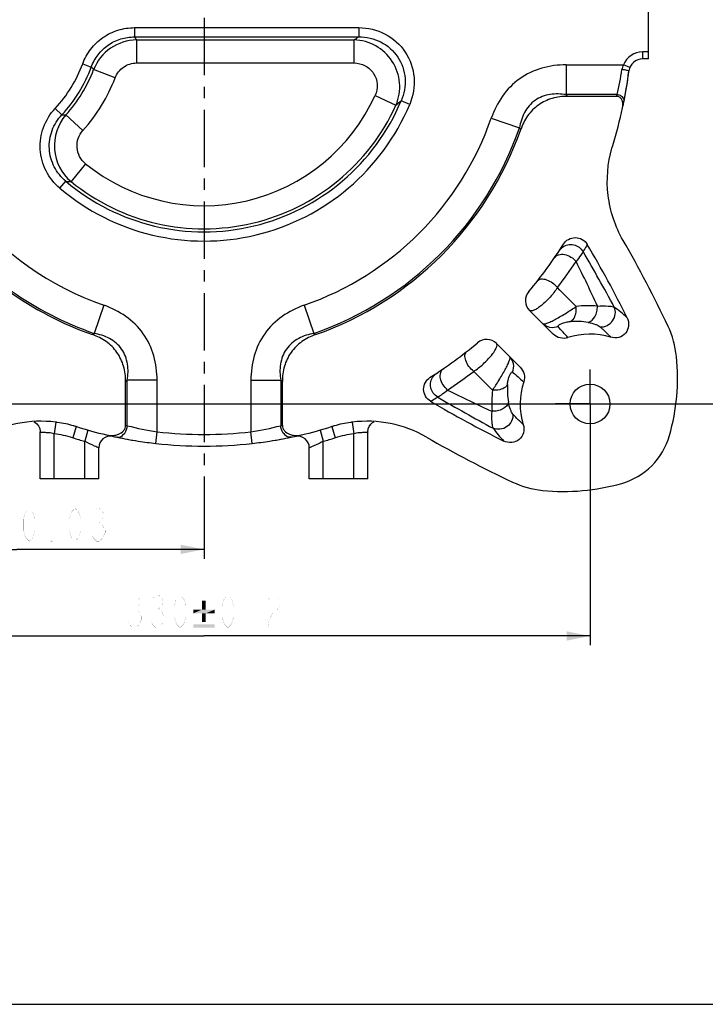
# Model space of a CAD drawing. Header units: millimetres. Extents: x 0 to 1188, y 0 to 840.
# Tile 3 of 7: x 462 to 755, y 0 to 421. Entities that reach past the tile are written whole.
import ezdxf

# ---------------------------------------------------------------- set-up
doc = ezdxf.new("R2010")
doc.units = ezdxf.units.MM
doc.header["$LTSCALE"] = 65.34
doc.linetypes.add('CENTER', pattern=[0.6, 0.375, -0.075, 0.075, -0.075])
doc.layers.get('0').update_dxf_attribs({"linetype": 'CONTINUOUS'})
for name, color, linetype in [('304103000011_DXF_AXIS', 7, 'CONTINUOUS'), ('304103000011_DXF_DIMENSION', 7, 'CONTINUOUS'), ('304103000011_DXF_FORMAT', 7, 'CONTINUOUS'), ('304103000011DXF_CONTINUOUS_LINE', 7, 'CONTINUOUS')]:
    doc.layers.add(name, color=color, linetype=linetype)
doc.styles.get("Standard").update_dxf_attribs({"font": 'txt', "width": 0.7})
doc.dimstyles.new('DIMSTYLE_1', dxfattribs={"dimtxt": 14, "dimasz": 10, "dimexe": 1, "dimexo": 0, "dimgap": 0.875, "dimtad": 1, "dimdsep": 46, "dimtxsty": 'Standard', "dimblk": '_FILLED', "dimblk1": '_FILLED', "dimblk2": '_FILLED', "dimcen": 0.09, "dimclrt": 5, "dimazin": 2, "dimtol": 1, "dimtp": 0.2, "dimtm": 0.2, "dimtfac": 1, "dimtofl": 0, "dimtmove": 0, "dimatfit": 3, "dimldrblk": '_FILLED', "dimfxl": 0, "dimtolj": 1, "dimarcsym": 0})
doc.dimstyles.new('DIMSTYLE_2', dxfattribs={"dimtxt": 14, "dimasz": 10, "dimexe": 1, "dimexo": 0, "dimgap": 0.875, "dimtad": 1, "dimdsep": 46, "dimtxsty": 'Standard', "dimblk": '_FILLED', "dimblk1": '_FILLED', "dimblk2": '_FILLED', "dimcen": 0.09, "dimclrt": 5, "dimazin": 2, "dimtol": 1, "dimtp": 0.03, "dimtm": 0.03, "dimtfac": 1, "dimtofl": 0, "dimtmove": 0, "dimatfit": 3, "dimldrblk": '_FILLED', "dimfxl": 0, "dimtolj": 1, "dimarcsym": 0})

# ---------------------------------------------------------------- blocks, each defined once
blk = doc.blocks.new('_FILLED')
at = {"color": 0, "linetype": 'ByBlock'}
blk.add_solid([(0, 0), (-1, 0.2), (-1, -0.2)], dxfattribs=at)
blk = doc.blocks.new('*D2')
at = {"layer": '304103000011_DXF_DIMENSION', "color": 2, "linetype": 'Continuous'}
for p, q in [((375.48, 586.6), (795.5, 586.6)), ((791.5, 586.6), (791.5, 421.6)), ((791.5, 256.6), (791.5, 421.6)), ((375.48, 256.6), (795.5, 256.6))]:
    blk.add_line(p, q, dxfattribs=at)
at = {"layer": '304103000011_DXF_DIMENSION', "color": 2, "linetype": 'Continuous', "xscale": 10, "yscale": 10, "zscale": 10}
for p, rotation in [((791.5, 586.6), 90), ((791.5, 256.6), 270)]:
    blk.add_blockref('_FILLED', p, dxfattribs=dict(at, rotation=rotation))
blk = doc.blocks.new('*D4')
at = {"layer": '304103000011_DXF_DIMENSION', "color": 2, "linetype": 'Continuous'}
for p, q in [((380.48, 279.7), (380.48, 190.47)), ((540.48, 222.58), (540.48, 190.47)), ((380.48, 194.47), (460.48, 194.47)), ((540.48, 194.47), (460.48, 194.47))]:
    blk.add_line(p, q, dxfattribs=at)
at = {"layer": '304103000011_DXF_DIMENSION', "color": 2, "linetype": 'Continuous', "xscale": 10, "yscale": 10, "zscale": 10, "rotation": 180}
blk.add_blockref('_FILLED', (380.48, 194.47), dxfattribs=at)
at = {"layer": '304103000011_DXF_DIMENSION', "color": 2, "linetype": 'Continuous', "xscale": 10, "yscale": 10, "zscale": 10}
blk.add_blockref('_FILLED', (540.48, 194.47), dxfattribs=at)
blk = doc.blocks.new('*D5')
at = {"layer": '304103000011_DXF_DIMENSION', "color": 2, "linetype": 'Continuous'}
for p, q in [((375.48, 241.51), (375.48, 153.45)), ((705.48, 241.89), (705.48, 153.45)), ((375.48, 157.45), (540.48, 157.45)), ((705.48, 157.45), (540.48, 157.45))]:
    blk.add_line(p, q, dxfattribs=at)
at = {"layer": '304103000011_DXF_DIMENSION', "color": 2, "linetype": 'Continuous', "xscale": 10, "yscale": 10, "zscale": 10, "rotation": 180}
blk.add_blockref('_FILLED', (375.48, 157.45), dxfattribs=at)
at = {"layer": '304103000011_DXF_DIMENSION', "color": 2, "linetype": 'Continuous', "xscale": 10, "yscale": 10, "zscale": 10}
blk.add_blockref('_FILLED', (705.48, 157.45), dxfattribs=at)

msp = doc.modelspace()

# ---------------------------------------------------------------- linework, layer by layer
at = {"layer": '304103000011_DXF_AXIS', "color": 7, "linetype": 'CENTER'}
for p, q in [((540.477, 421.596), (540.477, 222.58)), ((705.477, 256.596), (705.477, 271.301)), ((705.477, 256.596), (690.772, 256.596)), ((705.477, 256.596), (720.182, 256.596)), ((705.477, 256.596), (705.477, 241.891))]:
    msp.add_line(p, q, dxfattribs=at)
at = {"layer": '304103000011_DXF_DIMENSION', "color": 5, "linetype": 'Continuous', "const_width": 0.04}
for points in [[(465.759, 197.971), (464.534, 199.138), (463.921, 200.305), (463.309, 202.638), (463.309, 207.305), (463.921, 209.638), (464.534, 210.805), (465.759, 211.971), (466.984, 210.805), (467.596, 209.638), (468.209, 207.305), (468.209, 202.638), (467.596, 200.305), (466.984, 199.138), (465.759, 197.971)], [(485.359, 197.971), (484.134, 199.138), (483.521, 200.305), (482.909, 202.638), (482.909, 207.305), (483.521, 209.638), (484.134, 210.805), (485.359, 211.971), (486.584, 210.805), (487.196, 209.638), (487.809, 207.305), (487.809, 202.638), (487.196, 200.305), (486.584, 199.138), (485.359, 197.971)], [(493.321, 210.805), (494.546, 211.971), (495.771, 211.971), (496.996, 210.805), (497.609, 209.638), (497.609, 208.471), (496.996, 207.305), (495.771, 206.138), (496.996, 204.971)], [(494.546, 206.138), (495.771, 206.138)], [(496.996, 204.971), (498.221, 202.638), (498.221, 201.471)], [(475.559, 197.971), (474.946, 197.971), (474.946, 199.138), (475.559, 197.971)], [(498.221, 201.471), (496.996, 199.138), (495.771, 197.971), (494.546, 197.971), (493.321, 199.138), (492.709, 200.305)], [(508.857, 173.781), (510.082, 174.947), (511.307, 174.947), (512.532, 173.781), (513.145, 172.614), (513.145, 171.447), (512.532, 170.281), (511.307, 169.114), (512.532, 167.947), (513.757, 165.614)], [(518.657, 173.781), (519.882, 174.947), (521.107, 174.947), (522.332, 173.781), (522.945, 172.614), (522.945, 171.447), (522.332, 170.281), (521.107, 169.114), (522.332, 167.947), (523.557, 165.614)], [(530.295, 160.947), (529.07, 162.114), (528.457, 163.281), (527.845, 165.614), (527.845, 170.281), (528.457, 172.614), (529.07, 173.781), (530.295, 174.947), (531.52, 173.781), (532.132, 172.614), (532.745, 170.281), (532.745, 165.614), (532.132, 163.281), (531.52, 162.114), (530.295, 160.947)], [(550.659, 160.947), (549.434, 162.114), (548.821, 163.281), (548.209, 165.614), (548.209, 170.281), (548.821, 172.614), (549.434, 173.781), (550.659, 174.947), (551.884, 173.781), (552.496, 172.614), (553.109, 170.281), (553.109, 165.614), (552.496, 163.281), (551.884, 162.114), (550.659, 160.947)], [(567.809, 172.614), (568.421, 173.781), (569.646, 174.947), (570.871, 174.947), (572.096, 173.781), (572.709, 172.614), (572.709, 170.281), (572.096, 169.114), (569.646, 166.781)], [(510.082, 169.114), (511.307, 169.114)], [(519.882, 169.114), (521.107, 169.114)], [(513.757, 165.614), (513.757, 164.447), (512.532, 162.114)], [(523.557, 164.447), (522.332, 162.114), (521.107, 160.947), (519.882, 160.947), (518.657, 162.114), (518.045, 163.281)], [(523.557, 165.614), (523.557, 164.447)], [(569.646, 166.781), (568.421, 164.447), (567.809, 160.947), (572.709, 160.947)], [(512.532, 162.114), (511.307, 160.947), (510.082, 160.947), (508.857, 162.114), (508.245, 163.281)], [(560.459, 160.947), (559.846, 160.947), (559.846, 162.114), (560.459, 160.947)]]:
    msp.add_lwpolyline(points, dxfattribs=at)
at = {"layer": '304103000011_DXF_DIMENSION', "color": 5, "linetype": 'Continuous'}
for points in [[(541.224, 168.714), (545.005, 168.714), (535.91, 167.079)], [(539.589, 168.714), (541.224, 168.714), (535.91, 167.079)], [(539.589, 168.714), (535.91, 167.079), (535.91, 168.714)], [(539.589, 167.079), (535.91, 167.079), (545.005, 168.714)], [(541.224, 172.495), (539.589, 168.714), (539.589, 172.495)], [(539.589, 168.714), (541.224, 172.495), (541.224, 168.714)], [(541.224, 167.079), (539.589, 167.079), (545.005, 168.714)], [(541.224, 167.079), (545.005, 168.714), (545.005, 167.079)], [(541.224, 167.079), (539.589, 163.4), (539.589, 167.079)], [(539.589, 163.4), (541.224, 167.079), (541.224, 163.4)], [(545.005, 162.48), (535.91, 160.947), (535.91, 162.48)], [(535.91, 160.947), (545.005, 162.48), (545.005, 160.947)]]:
    msp.add_solid(points, dxfattribs=at)
at = {"layer": '304103000011_DXF_FORMAT', "color": 7, "linetype": 'Continuous'}
msp.add_line((0, 0), (1188, 0), dxfattribs=at)
at = {"layer": '304103000011DXF_CONTINUOUS_LINE', "color": 7, "linetype": 'Continuous'}
for p, q in [((730.477, 404.096), (730.477, 439.096)), ((730.477, 404.096), (728.026, 404.096)), ((722.073, 398.842), (722.073, 398.842)), ((716.923, 388.096), (695.837, 388.096)), ((714.845, 366.001), (715.167, 367.078)), ((689.761, 286.454), (679.647, 296.568)), ((665.505, 282.426), (675.619, 272.312)), ((506.977, 247.482), (506.977, 266.235)), ((573.977, 247.482), (573.977, 266.235)), ((469.769, 247.217), (470.27, 246.08)), ((470.477, 224.596), (470.477, 244.665)), ((485.845, 246.939), (485.959, 246.905)), ((485.846, 246.941), (485.959, 246.905)), ((594.995, 246.905), (595.108, 246.941)), ((594.995, 246.905), (595.108, 246.939)), ((595.964, 247.196), (596.072, 247.228)), ((595.964, 247.197), (596.072, 247.228)), ((610.477, 244.665), (610.641, 245.93)), ((610.477, 224.596), (610.477, 244.665)), ((501.541, 242.771), (501.324, 242.817)), ((579.631, 242.817), (579.413, 242.771)), ((495.477, 224.596), (495.477, 237.885)), ((585.477, 224.596), (585.477, 237.885)), ((495.477, 224.596), (470.477, 224.596)), ((610.477, 224.596), (585.477, 224.596))]:
    msp.add_line(p, q, dxfattribs=at)
at = {"layer": '304103000011DXF_CONTINUOUS_LINE', "color": 9, "linetype": 'Continuous'}
for p, q in [((510.796, 417.452), (606.6, 417.452)), ((510.796, 417.452), (510.796, 413.513)), ((606.6, 417.452), (606.6, 413.513)), ((510.796, 413.513), (606.6, 413.513)), ((511.704, 412.203), (604.598, 412.203)), ((511.704, 402.355), (511.704, 412.203)), ((604.598, 402.355), (604.598, 412.203)), ((730.477, 407.096), (728.026, 407.096)), ((728.026, 404.096), (728.026, 407.096)), ((488.621, 401.996), (492.317, 400.633)), ((511.704, 402.355), (604.598, 402.355)), ((695.321, 401.552), (719.716, 401.552)), ((695.321, 401.552), (695.321, 388.824)), ((722.486, 400.4), (719.716, 401.552)), ((502.503, 396.018), (493.303, 399.529)), ((613.566, 388.438), (622.534, 384.37)), ((717.07, 388.824), (695.321, 388.824)), ((628.39, 384.663), (624.758, 386.188)), ((720.049, 386.3), (720.014, 386.121)), ((476.891, 382.952), (479.771, 380.264)), ((488.754, 373.551), (481.441, 380.146)), ((663.272, 378.784), (675.29, 374.594)), ((489.857, 359.314), (483.645, 351.672)), ((478.911, 348.778), (481.455, 351.786)), ((497.665, 298.801), (493.475, 286.782)), ((583.288, 298.801), (587.479, 286.782)), ((520.433, 266.752), (507.705, 266.752)), ((507.705, 247.327), (507.705, 266.752)), ((520.433, 244.712), (520.433, 266.752)), ((560.521, 266.752), (573.249, 266.752)), ((560.521, 266.752), (560.521, 244.712)), ((573.249, 266.752), (573.249, 247.327)), ((477.104, 248.776), (476.477, 243.889)), ((603.849, 248.776), (604.477, 243.889)), ((485.845, 246.938), (484.352, 242.166)), ((490.833, 245.455), (489.477, 240.643)), ((519.87, 239.744), (520.433, 244.712)), ((561.084, 239.744), (560.521, 244.712)), ((590.12, 245.455), (591.477, 240.643)), ((595.109, 246.938), (596.601, 242.166)), ((476.477, 224.596), (476.477, 243.889)), ((489.477, 224.596), (489.477, 240.643)), ((503.307, 242.399), (503.149, 242.432)), ((577.804, 242.432), (577.645, 242.399)), ((591.477, 224.596), (591.477, 240.643)), ((604.477, 224.596), (604.477, 243.889)), ((585.549, 237.914), (585.477, 237.885)), ((585.499, 237.893), (585.477, 237.885))]:
    msp.add_line(p, q, dxfattribs=at)
at = {"layer": '304103000011DXF_CONTINUOUS_LINE', "color": 7, "linetype": 'Continuous'}
for points in [[(467.788, 249.035), (468.203, 248.824), (469.041, 248.151), (469.769, 247.217)], [(610.641, 245.93), (611.075, 247.024), (611.723, 247.949), (612.497, 248.651), (613.148, 249.037)], [(470.27, 246.08), (470.475, 244.806), (470.477, 244.665)]]:
    msp.add_lwpolyline(points, dxfattribs=at)
msp.add_circle((705.477, 256.596), 8.5, dxfattribs=at)
at = {"layer": '304103000011DXF_CONTINUOUS_LINE', "color": 9, "linetype": 'Continuous'}
for centre, radius, start, end in [((277.633, 250.995), 284.214, 34.55563, 34.87699), ((512.582, 554.979), 169.858, 302.80082, 303.60791), ((511.911, 392.207), 19.997, 90.59119, 158.52148), ((604.16, 392.224), 19.983, 336.85513, 88.74389), ((728.027, 398.096), 9, 90.00209, 157.41731), ((435.477, 421.596), 56.644, 316.98118, 339.75528), ((435.477, 421.596), 60.583, 316.98118, 339.75528), ((361.948, 283.21), 175.454, 41.52585, 42.00897), ((435.477, 421.596), 61.893, 317.95647, 339.11256), ((435.477, 421.596), 71.741, 317.95647, 339.11256), ((589.28, 418.513), 131.194, 346.92079, 351.6888), ((540.477, 421.596), 80.259, 230.89737, 335.59794), ((550.106, 422.192), 170.266, 348.44832, 348.69822), ((540.477, 421.596), 95.356, 229.78663, 337.21215), ((540.477, 421.596), 91.417, 229.78663, 337.21215), ((540.477, 421.596), 90.107, 230.89737, 335.59794), ((494.407, 543.32), 204.162, 308.87184, 309.67815), ((496.494, 366.989), 19.993, 138.84467, 230.00858), ((486.282, 460.842), 80.84, 265.37978, 266.56647), ((540.477, 421.596), 130.044, 289.22072, 340.77928), ((540.477, 421.596), 142.772, 289.22072, 340.77928), ((489.541, 485.841), 134.299, 266.54806, 267.48398), ((540.477, 421.596), 130.044, 218.75028, 250.77928), ((540.477, 421.596), 142.772, 218.75027, 250.77928), ((63.231, -53.962), 741.482, 28.340047, 30.441857), ((523.788, 434.521), 211.14, 322.61428, 326.32539), ((381.491, 153.286), 357.88, 23.93317, 27.30402), ((705.012, 257.331), 41.293, 85.01356, 97.6499), ((668.385, 235.446), 78.537, 47.64005, 52.82262), ((699.17, 258.235), 33.686, 80.58243, 93.54775), ((422.228, 45.995), 363.399, 41.11294, 42.11232), ((527.548, 438.289), 211.145, 303.67473, 307.38575), ((932.515, 558.35), 388.15, 227.91954, 228.85519), ((808.813, 580.632), 357.937, 242.69607, 246.06639), ((705.025, 257.055), 41.574, 172.39323, 184.94376), ((704.047, 262.913), 33.894, 176.49228, 189.3778), ((1002.045, 874.005), 712.981, 239.516164, 241.701997), ((542.367, 412.224), 168.501, 257.87574, 258.12878), ((536.245, 353.96), 110.386, 255.01612, 261.76442), ((540.477, 421.596), 178.016, 263.53492, 276.46508), ((544.883, 353.113), 109.523, 278.20897, 285.0105), ((538.564, 412.224), 168.505, 281.87854, 282.13159), ((727.547, 294.456), 79.735, 217.21712, 222.32203), ((470.601, 198.177), 46.088, 72.64036, 82.67557), ((540.477, 421.596), 188.003, 252.63069, 254.26002), ((540.477, 421.596), 188.003, 285.73998, 287.36931), ((610.352, 198.177), 46.088, 97.32443, 107.35964)]:
    msp.add_arc(centre, radius, start, end, dxfattribs=at)
at = {"layer": '304103000011DXF_CONTINUOUS_LINE', "color": 7, "linetype": 'Continuous'}
for centre, radius, start, end in [((728.026, 398.096), 6, 90, 172.85805), ((540.477, 421.596), 183.016, 348.12212, 352.85805), ((544.107, 421.121), 179.355, 348.80418, 352.86449), ((540.477, 421.596), 183, 342.66777, 347.89952), ((550.097, 420.092), 173.279, 347.95417, 348.6941), ((540.477, 421.596), 143.5, 289.40069, 340.59931), ((540.477, 421.596), 143.5, 217.86421, 250.59931), ((540.477, 421.596), 181.5, 319.89519, 327.80114), ((289.035, 79.228), 482.45, 26.36505, 30.59618), ((286.295, 76.624), 500.215, 25.21811, 29.9732), ((683.889, 300.811), 6, 139.89519, 225), ((705.477, 256.596), 29.887, 72.84786, 108.44957), ((540.477, 421.596), 181.5, 302.19886, 310.10481), ((661.262, 278.183), 6, 45, 130.10481), ((652.599, 267.789), 90.267, 344.10023, 5.81293), ((705.477, 256.596), 29.887, 161.55043, 197.15214), ((882.843, 673.034), 482.446, 239.4038, 243.63496), ((470.738, 198.439), 50.789, 82.78659, 119.91417), ((470.751, 198.246), 50.979, 82.09439, 82.82817), ((470.716, 198.029), 51.198, 73.93696, 82.08853), ((610.238, 198.029), 51.198, 97.91147, 106.06303), ((610.202, 198.246), 50.979, 97.17183, 97.90561), ((610.215, 198.439), 50.789, 60.08583, 97.21341), ((470.77, 198.232), 50.989, 73.57006, 73.93246), ((470.789, 198.294), 50.923, 72.80133, 73.57015), ((540.477, 421.596), 183, 252.66777, 256.83034), ((540.477, 421.596), 183, 283.16966, 287.33223), ((610.163, 198.301), 50.916, 106.54529, 107.1987), ((610.18, 198.244), 50.975, 106.19342, 106.54535), ((500.477, 237.885), 5, 80.18284, 180.00001), ((501.057, 253.1), 9.954, 256.7937, 267.83557), ((538.843, 412.246), 173.525, 256.96898, 258.12974), ((531.739, 381.357), 141.839, 257.13321, 257.61962), ((540.477, 421.596), 183.016, 257.64845, 261.17449), ((539.753, 417.074), 178.436, 258.2144, 261.18148), ((540.539, 422.095), 183.518, 261.1793, 263.53325), ((540.505, 421.426), 182.844, 276.46232, 278.82474), ((540.477, 421.596), 183.016, 278.82526, 282.35159), ((541.552, 415.143), 176.474, 278.80188, 281.80236), ((542.114, 412.23), 173.508, 281.87022, 282.75924), ((580.477, 237.885), 5, 0, 99.81566), ((545.314, 398.78), 159.694, 282.40728, 282.91849), ((579.897, 253.1), 9.954, 272.16443, 283.2063), ((885.449, 675.777), 500.215, 240.0268, 244.78189), ((540.477, 421.596), 183.016, 263.53492, 276.46508), ((694.284, 309.474), 90.267, 264.18708, 285.89977)]:
    msp.add_arc(centre, radius, start, end, dxfattribs=at)
at = {"layer": '304103000011DXF_CONTINUOUS_LINE', "color": 9, "linetype": 'Continuous'}
for points, knots in [([(488.621, 401.996), (489.448, 404.238), (491.793, 408.5), (497.059, 413.524), (503.595, 416.727), (508.406, 417.452), (510.796, 417.452)], [0, 0, 0, 0, 0.25001, 0.4999661, 0.7499559, 1, 1, 1, 1]), ([(606.6, 417.452), (610.458, 417.452), (618.312, 415.62), (627.315, 407.584), (631.235, 396.172), (629.885, 388.221), (628.39, 384.663)], [0, 0, 0, 0, 0.250119, 0.4999831, 0.7498639, 1, 1, 1, 1]), ([(492.317, 400.633), (492.999, 402.505), (494.941, 406.069), (499.329, 410.268), (504.786, 412.932), (508.803, 413.521), (510.796, 413.513)], [0, 0, 0, 0, 0.2499955, 0.4999655, 0.7499697, 1, 1, 1, 1]), ([(606.6, 413.513), (609.83, 413.54), (616.422, 412.087), (624.02, 405.395), (627.244, 395.798), (626.034, 389.157), (624.758, 386.188)], [0, 0, 0, 0, 0.2500903, 0.4999794, 0.749887, 1, 1, 1, 1]), ([(502.503, 396.018), (503.199, 397.84), (505.752, 401.148), (509.753, 402.355), (511.704, 402.355)], [0, 0, 0, 0, 0.4999004, 1, 1, 1, 1]), ([(604.598, 402.355), (606.229, 402.355), (609.55, 401.572), (613.329, 398.135), (614.899, 393.273), (614.24, 389.924), (613.566, 388.438)], [0, 0, 0, 0, 0.2501199, 0.4999627, 0.7498177, 1, 1, 1, 1]), ([(695.321, 401.552), (691.817, 401.552), (684.76, 400.68), (675.068, 396.122), (667.565, 388.475), (664.426, 382.094), (663.272, 378.784)], [0, 0, 0, 0, 0.2501536, 0.499967, 0.7497976, 1, 1, 1, 1]), ([(722.073, 398.842), (722.076, 398.871), (721.992, 398.944), (721.719, 399.057), (721.107, 399.224), (720.192, 399.397), (719.48, 399.501), (719.096, 399.549)], [0, 0, 0, 0, 0.0283928, 0.0880835, 0.3046706, 0.6247035, 1, 1, 1, 1]), ([(695.321, 388.824), (693.048, 389.169), (689.52, 389.285), (685.017, 388.126), (681.907, 386.483), (679.316, 384.103), (676.732, 380.235), (675.7, 376.856), (675.29, 374.594)], [0, 0, 0, 0, 0.2489103, 0.3743084, 0.4999908, 0.6256966, 0.7511317, 1, 1, 1, 1]), ([(719.309, 387.874), (719.165, 388.005), (718.509, 388.499), (717.691, 388.762), (717.07, 388.824)], [0, 0, 0, 0, 0.2374656, 1, 1, 1, 1]), ([(720.014, 386.121), (720.072, 386.419), (719.981, 387.107), (719.565, 387.639), (719.309, 387.874)], [0, 0, 0, 0, 0.4661869, 1, 1, 1, 1]), ([(478.911, 348.778), (476.488, 350.827), (472.403, 355.943), (469.841, 365.387), (471.271, 375.067), (474.725, 380.63), (476.891, 382.952)], [0, 0, 0, 0, 0.2500258, 0.4999578, 0.7499078, 1, 1, 1, 1]), ([(481.455, 351.786), (479.42, 353.485), (475.978, 357.735), (473.81, 365.622), (475.031, 373.71), (477.95, 378.337), (479.771, 380.264)], [0, 0, 0, 0, 0.2500035, 0.4999588, 0.7499323, 1, 1, 1, 1]), ([(489.857, 359.314), (488.829, 360.149), (487.083, 362.252), (485.942, 366.173), (486.467, 370.222), (487.868, 372.568), (488.754, 373.551)], [0, 0, 0, 0, 0.2500956, 0.5000886, 0.7499949, 1, 1, 1, 1]), ([(693.665, 323.59), (694.335, 324.094), (695.921, 324.821), (698.523, 324.822), (700.908, 323.762), (702.076, 322.455), (702.496, 321.72)], [0, 0, 0, 0, 0.2484923, 0.4984139, 0.7492377, 1, 1, 1, 1]), ([(704.317, 324.788), (704.187, 324.557), (703.599, 323.523), (702.984, 322.505), (702.496, 321.72)], [0, 0, 0, 0, 0.2228565, 1, 1, 1, 1]), ([(690.303, 319.154), (690.707, 319.745), (692.132, 320.676), (694.757, 320.641), (697.397, 319.56), (698.898, 318.232), (699.498, 317.45)], [0, 0, 0, 0, 0.2033185, 0.444232, 0.7198407, 1, 1, 1, 1]), ([(702.496, 321.72), (702.396, 321.501), (702.076, 320.97), (701.103, 319.528), (700.191, 318.334), (699.498, 317.45)], [0, 0, 0, 0, 0.1383153, 0.3545745, 1, 1, 1, 1]), ([(683.065, 309.298), (683.233, 309.511), (683.712, 309.879), (684.648, 310.106), (685.749, 310.051), (687.438, 309.601), (689.524, 308.439), (690.95, 307.094), (691.552, 306.322)], [0, 0, 0, 0, 0.0824358, 0.1760122, 0.286259, 0.41355, 0.7031079, 1, 1, 1, 1]), ([(691.552, 306.322), (690.616, 304.895), (688.987, 302.861), (686.608, 300.405), (684.796, 298.787), (683.109, 297.527), (681.815, 296.769), (680.913, 296.438), (680.296, 296.308), (679.821, 296.394), (679.647, 296.568)], [0, 0, 0, 0, 0.3200092, 0.486047, 0.6409756, 0.7749078, 0.8803323, 0.9210651, 0.9538172, 1, 1, 1, 1]), ([(520.433, 266.752), (520.432, 270.256), (519.561, 277.313), (515.003, 287.005), (507.356, 294.508), (500.975, 297.647), (497.665, 298.801)], [0, 0, 0, 0, 0.2501538, 0.4999673, 0.7497978, 1, 1, 1, 1]), ([(583.288, 298.801), (579.98, 297.647), (573.599, 294.509), (565.953, 287.007), (561.393, 277.315), (560.521, 270.257), (560.521, 266.752)], [0, 0, 0, 0, 0.2501439, 0.4999489, 0.7497875, 1, 1, 1, 1]), ([(685.311, 290.904), (685.453, 290.762), (686.152, 290.788), (687.237, 291.143), (688.882, 291.86), (690.859, 292.891), (693.077, 294.145), (696.011, 295.92), (698.155, 297.318), (699.515, 298.256)], [0, 0, 0, 0, 0.0373226, 0.1110046, 0.2221484, 0.3642499, 0.5260043, 0.6938268, 1, 1, 1, 1]), ([(697.086, 291.856), (697.532, 292.063), (698.624, 292.993), (699.564, 295.296), (699.638, 297.241), (699.515, 298.256)], [0, 0, 0, 0, 0.2046461, 0.5744861, 1, 1, 1, 1]), ([(704.682, 291.467), (705.914, 291.727), (707.55, 293.417), (708.491, 296.07), (708.641, 297.669), (708.601, 298.467)], [0, 0, 0, 0, 0.4440781, 0.7181185, 1, 1, 1, 1]), ([(708.601, 298.467), (710.118, 298.564), (712.19, 298.596), (714.602, 298.33), (715.498, 298.147), (715.844, 298.022)], [0, 0, 0, 0, 0.6261338, 0.848498, 1, 1, 1, 1]), ([(709.764, 289.548), (710.774, 289.47), (712.897, 289.891), (715.342, 291.974), (716.533, 294.954), (716.244, 297.095), (715.844, 298.022)], [0, 0, 0, 0, 0.2473144, 0.5006381, 0.7535421, 1, 1, 1, 1]), ([(691.809, 289.685), (690.745, 289.23), (688.301, 288.936), (686.122, 290.093), (685.311, 290.904)], [0, 0, 0, 0, 0.5023246, 1, 1, 1, 1]), ([(691.809, 289.685), (691.765, 289.734), (691.734, 289.934), (691.99, 290.226), (692.458, 290.584), (693.228, 290.976), (694.191, 291.335), (695.495, 291.679), (696.471, 291.818), (697.086, 291.856)], [0, 0, 0, 0, 0.0326769, 0.0861912, 0.1819432, 0.3296157, 0.5118468, 0.6933032, 1, 1, 1, 1]), ([(704.682, 291.467), (705.756, 291.29), (707.232, 290.922), (708.896, 290.165), (709.522, 289.761), (709.764, 289.548)], [0, 0, 0, 0, 0.5958219, 0.8235591, 1, 1, 1, 1]), ([(507.705, 266.752), (508.05, 269.025), (508.166, 272.553), (507.007, 277.056), (505.364, 280.166), (502.984, 282.757), (499.116, 285.341), (495.737, 286.373), (493.475, 286.782)], [0, 0, 0, 0, 0.2489105, 0.3743087, 0.4999911, 0.6256969, 0.7511319, 1, 1, 1, 1]), ([(587.479, 286.782), (585.218, 286.373), (581.84, 285.342), (577.972, 282.759), (575.592, 280.169), (573.948, 277.059), (572.788, 272.555), (572.904, 269.025), (573.249, 266.752)], [0, 0, 0, 0, 0.2487831, 0.3741938, 0.4998884, 0.6255841, 0.7510063, 1, 1, 1, 1]), ([(709.764, 289.548), (710.142, 289.214), (711.702, 287.802), (713.195, 286.317), (714.291, 285.153)], [0, 0, 0, 0, 0.2402451, 1, 1, 1, 1]), ([(655.751, 270.52), (657.178, 271.458), (659.213, 273.087), (661.67, 275.467), (663.288, 277.28), (664.548, 278.967), (665.305, 280.26), (665.635, 281.162), (665.765, 281.778), (665.679, 282.252), (665.505, 282.426)], [0, 0, 0, 0, 0.3201526, 0.4862524, 0.6412275, 0.7751465, 0.8804716, 0.9211428, 0.9538467, 1, 1, 1, 1]), ([(655.751, 270.52), (654.979, 271.123), (653.634, 272.549), (652.471, 274.635), (652.022, 276.324), (651.967, 277.425), (652.194, 278.36), (652.561, 278.84), (652.775, 279.008)], [0, 0, 0, 0, 0.2968926, 0.586451, 0.7137421, 0.8239888, 0.9175649, 1, 1, 1, 1]), ([(663.817, 262.558), (664.754, 263.917), (666.151, 266.06), (667.924, 268.992), (669.18, 271.21), (670.211, 273.187), (670.93, 274.833), (671.284, 275.92), (671.311, 276.62), (671.169, 276.762)], [0, 0, 0, 0, 0.3059727, 0.4737018, 0.6354255, 0.7776043, 0.888841, 0.9626589, 1, 1, 1, 1]), ([(672.387, 270.264), (672.843, 271.328), (673.137, 273.772), (671.98, 275.951), (671.169, 276.762)], [0, 0, 0, 0, 0.5023249, 1, 1, 1, 1]), ([(644.623, 262.574), (643.841, 263.175), (642.513, 264.676), (641.432, 267.316), (641.397, 269.941), (642.328, 271.366), (642.919, 271.77)], [0, 0, 0, 0, 0.2801592, 0.555768, 0.7966815, 1, 1, 1, 1]), ([(670.217, 264.987), (670.255, 265.602), (670.394, 266.576), (670.737, 267.88), (671.095, 268.843), (671.488, 269.613), (671.846, 270.082), (672.138, 270.339), (672.339, 270.308), (672.387, 270.264)], [0, 0, 0, 0, 0.3065336, 0.4877315, 0.6699499, 0.8177924, 0.9137278, 0.9673058, 1, 1, 1, 1]), ([(640.353, 259.577), (639.618, 259.997), (638.311, 261.165), (637.251, 263.549), (637.252, 266.152), (637.979, 267.738), (638.483, 268.407)], [0, 0, 0, 0, 0.2507623, 0.5015861, 0.7515077, 1, 1, 1, 1]), ([(640.353, 259.577), (640.572, 259.677), (641.103, 259.997), (642.545, 260.97), (643.738, 261.882), (644.623, 262.574)], [0, 0, 0, 0, 0.1383087, 0.3545567, 1, 1, 1, 1]), ([(670.217, 264.987), (670.01, 264.541), (669.08, 263.449), (666.777, 262.508), (664.832, 262.435), (663.817, 262.558)], [0, 0, 0, 0, 0.2046478, 0.5744876, 1, 1, 1, 1]), ([(637.285, 257.756), (637.516, 257.886), (638.55, 258.474), (639.568, 259.089), (640.353, 259.577)], [0, 0, 0, 0, 0.2228564, 1, 1, 1, 1]), ([(670.606, 257.39), (670.346, 256.159), (668.655, 254.523), (666.003, 253.582), (664.404, 253.432), (663.606, 253.472)], [0, 0, 0, 0, 0.4440789, 0.7181191, 1, 1, 1, 1]), ([(672.525, 252.309), (672.311, 252.551), (671.908, 253.177), (671.151, 254.841), (670.783, 256.316), (670.606, 257.39)], [0, 0, 0, 0, 0.1764118, 0.4040457, 1, 1, 1, 1]), ([(664.051, 246.229), (663.926, 246.575), (663.743, 247.47), (663.476, 249.883), (663.509, 251.954), (663.606, 253.472)], [0, 0, 0, 0, 0.1514433, 0.3736971, 1, 1, 1, 1]), ([(672.525, 252.309), (672.603, 251.299), (672.182, 249.176), (670.099, 246.731), (667.119, 245.54), (664.978, 245.828), (664.051, 246.229)], [0, 0, 0, 0, 0.2473147, 0.5006381, 0.7535418, 1, 1, 1, 1]), ([(676.92, 247.782), (676.519, 248.159), (675.004, 249.619), (673.553, 251.145), (672.525, 252.309)], [0, 0, 0, 0, 0.2614009, 1, 1, 1, 1]), ([(476.477, 243.889), (475.727, 244.065), (474.313, 244.294), (472.469, 244.375), (471.234, 244.424), (470.658, 244.49), (470.477, 244.609), (470.477, 244.665)], [0, 0, 0, 0, 0.3785941, 0.6998767, 0.9146722, 0.9724075, 1, 1, 1, 1]), ([(504.36, 242.48), (505.261, 242.726), (506.931, 244.214), (507.589, 246.224), (507.705, 247.327)], [0, 0, 0, 0, 0.4571444, 1, 1, 1, 1]), ([(576.594, 242.48), (575.692, 242.726), (574.022, 244.214), (573.365, 246.224), (573.249, 247.327)], [0, 0, 0, 0, 0.4571455, 1, 1, 1, 1]), ([(610.477, 244.665), (610.477, 244.609), (610.296, 244.49), (609.72, 244.424), (608.485, 244.375), (606.641, 244.294), (605.226, 244.065), (604.477, 243.889)], [0, 0, 0, 0, 0.027581, 0.0852622, 0.2999909, 0.6213098, 1, 1, 1, 1]), ([(494.699, 238.202), (494.366, 238.341), (492.599, 239.097), (490.864, 239.928), (489.477, 240.643)], [0, 0, 0, 0, 0.1880977, 1, 1, 1, 1]), ([(591.477, 240.643), (590.792, 240.289), (588.826, 239.315), (586.824, 238.411), (585.499, 237.893)], [0, 0, 0, 0, 0.3513306, 1, 1, 1, 1]), ([(495.477, 237.885), (495.476, 237.867), (495.413, 237.92), (495.36, 237.927), (495.221, 237.991), (495.005, 238.073), (494.81, 238.156), (494.699, 238.202)], [0, 0, 0, 0, 0.0643935, 0.1445251, 0.2560373, 0.5706157, 1, 1, 1, 1])]:
    msp.add_open_spline(points, degree=3, knots=knots, dxfattribs=at)
for points in [[(719.716, 401.552), (719.411, 400.923), (719.197, 400.24), (719.096, 399.549)], [(695.837, 388.096), (695.665, 388.339), (695.493, 388.581), (695.321, 388.824)], [(675.829, 373.929), (675.649, 374.151), (675.47, 374.373), (675.29, 374.594)], [(692.29, 322.122), (692.657, 322.683), (693.13, 323.186), (693.665, 323.59)], [(699.515, 298.256), (696.862, 300.946), (694.208, 303.634), (691.552, 306.322)], [(492.81, 286.244), (493.032, 286.423), (493.254, 286.603), (493.475, 286.782)], [(587.479, 286.782), (587.7, 286.603), (587.922, 286.423), (588.144, 286.244)], [(638.483, 268.407), (638.886, 268.943), (639.39, 269.415), (639.951, 269.783)], [(655.751, 270.52), (658.438, 267.865), (661.127, 265.211), (663.817, 262.558)], [(506.977, 266.235), (507.22, 266.407), (507.462, 266.579), (507.705, 266.752)], [(573.249, 266.752), (573.491, 266.579), (573.734, 266.407), (573.977, 266.235)], [(503.149, 242.432), (503.545, 242.351), (503.971, 242.373), (504.36, 242.48)], [(577.804, 242.432), (577.409, 242.351), (576.983, 242.373), (576.594, 242.48)]]:
    msp.add_open_spline(points, degree=3, dxfattribs=at)
at = {"layer": '304103000011DXF_CONTINUOUS_LINE', "color": 7, "linetype": 'Continuous'}
for points, knots in [([(695.837, 388.096), (693.653, 388.096), (689.254, 387.553), (683.211, 384.715), (678.525, 379.96), (676.554, 375.99), (675.829, 373.929)], [0, 0, 0, 0, 0.2501651, 0.4999998, 0.7498312, 1, 1, 1, 1]), ([(719.544, 384.509), (719.542, 384.918), (719.45, 385.739), (719, 386.896), (718.16, 387.84), (717.329, 388.096), (716.923, 388.096)], [0, 0, 0, 0, 0.2507113, 0.5012669, 0.7511307, 1, 1, 1, 1]), ([(719.612, 326.529), (716.233, 332.387), (711.821, 345.615), (712.973, 359.503), (714.844, 366.001)], [0, 0, 0, 0, 0.4999603, 1, 1, 1, 1]), ([(694.063, 324.882), (694.603, 325.74), (696.148, 327.205), (699.222, 327.983), (702.287, 327.163), (703.801, 325.66), (704.317, 324.788)], [0, 0, 0, 0, 0.2500768, 0.5000558, 0.7500053, 1, 1, 1, 1]), ([(721.302, 293.479), (721.814, 292.446), (722.319, 290.061), (720.963, 286.643), (717.832, 284.703), (715.392, 284.813), (714.291, 285.153)], [0, 0, 0, 0, 0.2504526, 0.5000962, 0.7496785, 1, 1, 1, 1]), ([(506.977, 266.235), (506.977, 268.42), (506.433, 272.819), (503.596, 278.861), (498.841, 283.548), (494.87, 285.519), (492.81, 286.244)], [0, 0, 0, 0, 0.2501651, 0.4999998, 0.7498312, 1, 1, 1, 1]), ([(588.144, 286.244), (586.083, 285.519), (582.113, 283.548), (577.358, 278.861), (574.52, 272.819), (573.977, 268.42), (573.977, 266.235)], [0, 0, 0, 0, 0.2501688, 0.5000002, 0.7498349, 1, 1, 1, 1]), ([(696.019, 284.946), (694.961, 284.594), (692.597, 284.495), (690.55, 285.665), (689.761, 286.454)], [0, 0, 0, 0, 0.4998463, 1, 1, 1, 1]), ([(675.619, 272.312), (676.408, 271.523), (677.578, 269.476), (677.479, 267.112), (677.126, 266.054)], [0, 0, 0, 0, 0.5001506, 1, 1, 1, 1]), ([(637.285, 257.756), (636.413, 258.272), (634.91, 259.786), (634.09, 262.85), (634.868, 265.924), (636.333, 267.47), (637.191, 268.01)], [0, 0, 0, 0, 0.2499539, 0.4998542, 0.7498809, 1, 1, 1, 1]), ([(503.947, 243.661), (504.745, 243.97), (505.897, 244.692), (506.815, 246.18), (506.977, 247.051), (506.977, 247.482)], [0, 0, 0, 0, 0.4983905, 0.7492306, 1, 1, 1, 1]), ([(573.977, 247.482), (573.977, 247.051), (574.138, 246.18), (575.057, 244.692), (576.208, 243.97), (577.007, 243.661)], [0, 0, 0, 0, 0.2507694, 0.5016095, 1, 1, 1, 1]), ([(676.92, 247.782), (677.259, 246.681), (677.369, 244.241), (675.429, 241.11), (672.011, 239.754), (669.627, 240.259), (668.594, 240.771)], [0, 0, 0, 0, 0.2503064, 0.4999113, 0.7495965, 1, 1, 1, 1]), ([(719.013, 222.66), (723.79, 224.024), (732.802, 229.27), (738.049, 238.283), (739.412, 243.06)], [0, 0, 0, 0, 0.4999964, 1, 1, 1, 1])]:
    msp.add_open_spline(points, degree=3, knots=knots, dxfattribs=at)
for points in [[(719.411, 383.234), (719.5, 383.652), (719.546, 384.082), (719.544, 384.509)], [(742.402, 276.931), (741.95, 281.343), (740.726, 285.737), (738.836, 289.749)], [(500.681, 243.153), (501.258, 243.132), (501.84, 243.163), (502.41, 243.253)], [(502.41, 243.253), (502.933, 243.336), (503.452, 243.469), (503.947, 243.661)], [(577.007, 243.661), (577.501, 243.469), (578.02, 243.336), (578.544, 243.253)], [(578.544, 243.253), (579.114, 243.163), (579.696, 243.132), (580.273, 243.153)], [(672.324, 223.236), (676.336, 221.347), (680.73, 220.123), (685.141, 219.671)]]:
    msp.add_open_spline(points, degree=3, dxfattribs=at)

# ---------------------------------------------------------------- dimensions: what is measured, and where the dimension line sits
at = {"layer": '304103000011_DXF_DIMENSION', "color": 2, "linetype": 'Continuous'}
dim = msp.add_linear_dim(base=(791.505, 256.596), p1=(375.477, 586.596), p2=(375.477, 256.596), angle=270, dimstyle='DIMSTYLE_1', dxfattribs=at)
dim.commit()
dim.dimension.update_dxf_attribs({"geometry": '*D2', "text_midpoint": (791.505, 386.914), "dimtype": 160})
for base, p1, p2, dimstyle, picture, middle in [((540.477, 194.471), (380.477, 279.701), (540.477, 222.58), 'DIMSTYLE_2', '*D4', (420.895, 194.471)), ((705.477, 157.447), (375.477, 241.51), (705.477, 241.891), 'DIMSTYLE_1', '*D5', (505.795, 157.447))]:
    dim = msp.add_linear_dim(base=base, p1=p1, p2=p2, dimstyle=dimstyle, dxfattribs=at)
    dim.commit()
    dim.dimension.update_dxf_attribs({"geometry": picture, "text_midpoint": middle, "dimtype": 160})

doc.saveas('drawing.dxf')
